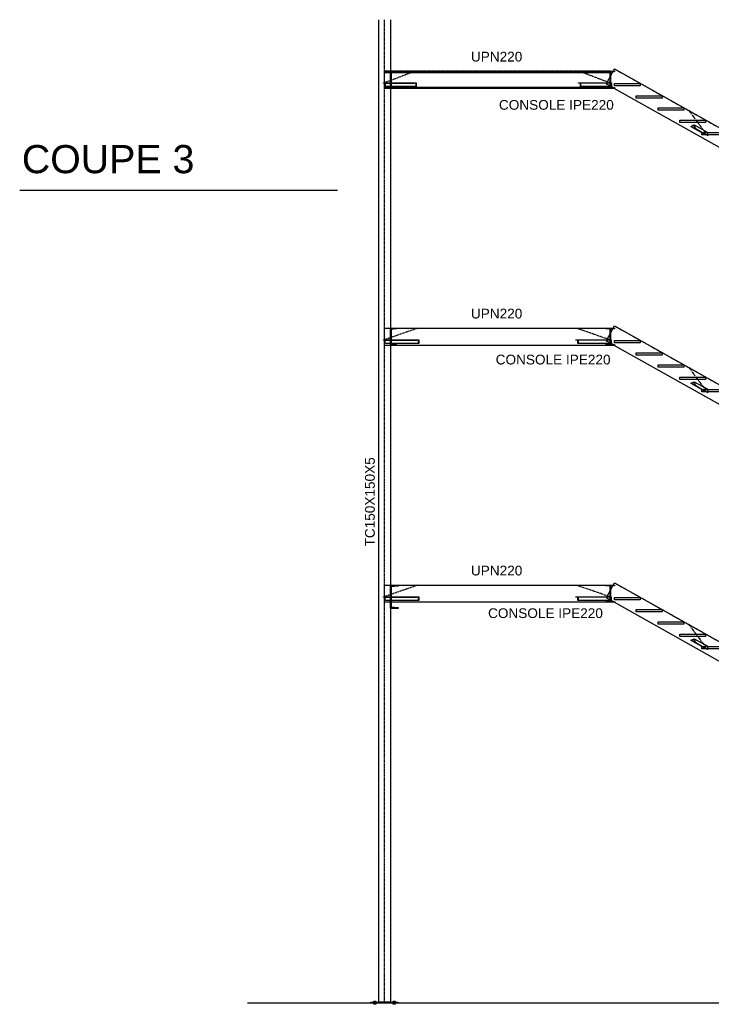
# Model space of a CAD drawing. Header units: millimetres. Extents: x -6159 to 201309, y -25780 to 10326.
# Tile 70 of 128: x 131521 to 132410, y -2063 to -798. Entities that reach past the tile are written whole.
import ezdxf

# ---------------------------------------------------------------- set-up
doc = ezdxf.new("R2010")
doc.units = ezdxf.units.MM
doc.linetypes.add('CENTER', pattern=[2, 1.25, -0.25, 0.25, -0.25])
doc.linetypes.add('DASHED', pattern=[0.75, 0.5, -0.25])
for name, color, linetype in [('STRUCAD_01', 4, 'Continuous'), ('STRUCAD_05', 5, 'CENTER'), ('STRUCAD_10', 7, 'DASHED'), ('STRUCADSTK', 2, 'Continuous')]:
    doc.layers.add(name, color=color, linetype=linetype)
doc.styles.get("Standard").update_dxf_attribs({"font": 'arial.ttf'})

msp = doc.modelspace()

# ---------------------------------------------------------------- linework, layer by layer
at = {"layer": 'STRUCAD_01', "color": 4, "linetype": 'Continuous'}
for p, q in [((131982.433, -2060.08), (131982.433, -798.37)), ((131997.433, -798.37), (131997.433, -864.58)), ((131989.933, -865.52), (131989.933, -864.58)), ((131989.933, -864.58), (131997.433, -864.58)), ((131997.433, -865.52), (131989.933, -865.52)), ((131989.933, -866.14), (131989.933, -865.52)), ((131989.933, -885.02), (131989.933, -866.14)), ((131989.933, -866.14), (131997.433, -866.14)), ((131997.433, -886.58), (131997.433, -864.58)), ((131997.433, -864.58), (132005.433, -864.58)), ((132005.433, -865.52), (131998.333, -866.14)), ((131998.333, -866.14), (132279.638, -866.14)), ((131998.333, -866.14), (131998.333, -885.02)), ((132005.433, -864.58), (132274.433, -864.58)), ((132005.433, -864.58), (132005.433, -865.52)), ((132279.638, -865.52), (132005.433, -865.52)), ((132274.433, -865.5), (132274.433, -864.58)), ((132274.433, -864.58), (132285.433, -864.58)), ((132279.638, -865.5), (132274.433, -865.5)), ((132279.638, -885.66), (132279.638, -865.5)), ((132285.433, -865.5), (132280.228, -865.5)), ((132280.228, -865.5), (132280.228, -885.66)), ((132280.228, -870.855), (132283.233, -865.5)), ((132283.748, -864.58), (132285.433, -861.58)), ((132285.433, -861.58), (132878.778, -1194.58)), ((132285.433, -864.58), (132285.433, -865.5)), ((131989.933, -885.64), (131989.933, -885.02)), ((131989.933, -885.02), (131997.433, -885.02)), ((131992.738, -879.38), (131997.433, -879.38)), ((131997.433, -879.88), (131992.738, -879.88)), ((131998.333, -879.38), (132027.948, -879.38)), ((132027.948, -879.88), (131998.333, -879.88)), ((131998.333, -885.02), (132279.638, -885.02)), ((131998.333, -885.02), (132005.433, -885.64)), ((132000.803, -879.88), (132027.948, -879.88)), ((132030.458, -884.38), (132000.803, -884.38)), ((132027.948, -879.88), (132027.948, -879.38)), ((132027.948, -879.38), (132030.738, -879.38)), ((132030.458, -879.88), (132027.948, -879.88)), ((132030.458, -884.38), (132030.458, -879.88)), ((132030.738, -884.38), (132030.458, -884.38)), ((132030.738, -879.38), (132030.738, -884.38)), ((132239.128, -879.88), (132239.128, -879.38)), ((132239.128, -879.38), (132241.918, -879.38)), ((132241.638, -879.88), (132239.128, -879.88)), ((132241.638, -884.38), (132241.638, -879.88)), ((132241.918, -884.38), (132241.638, -884.38)), ((132241.918, -879.38), (132277.128, -879.38)), ((132241.918, -879.38), (132241.918, -884.38)), ((132277.128, -884.38), (132241.918, -884.38)), ((132280.228, -879.38), (132281.328, -879.38)), ((132281.328, -884.38), (132280.228, -884.38)), ((132283.388, -885.66), (132281.108, -884.38)), ((132281.328, -879.38), (132281.328, -884.38)), ((132285.433, -883.295), (132285.433, -880.295)), ((132285.433, -880.295), (132318.433, -880.295)), ((132318.433, -883.295), (132285.433, -883.295)), ((132318.433, -880.295), (132318.433, -883.295)), ((131989.933, -886.58), (131989.933, -885.64)), ((131989.933, -885.64), (131997.433, -885.64)), ((131997.433, -886.58), (131989.933, -886.58)), ((131997.433, -886.58), (131997.433, -1194.58)), ((132005.433, -886.58), (131997.433, -886.58)), ((132005.433, -885.64), (132279.638, -885.64)), ((132005.433, -885.64), (132005.433, -886.58)), ((132274.433, -886.58), (132005.433, -886.58)), ((132274.433, -886.58), (132274.433, -885.66)), ((132274.433, -885.66), (132279.638, -885.66)), ((132285.433, -886.58), (132274.433, -886.58)), ((132280.228, -885.66), (132285.433, -885.66)), ((132859.638, -1209.065), (132285.028, -886.58)), ((132285.433, -885.66), (132285.433, -886.58)), ((132313.433, -899.01), (132313.433, -896.01)), ((132313.433, -896.01), (132346.433, -896.01)), ((132346.433, -896.01), (132346.433, -899.01)), ((132346.433, -899.01), (132313.433, -899.01)), ((132341.433, -914.725), (132341.433, -911.725)), ((132341.433, -911.725), (132374.433, -911.725)), ((132374.433, -914.725), (132341.433, -914.725)), ((132374.433, -911.725), (132374.433, -914.725)), ((132369.433, -930.435), (132369.433, -927.435)), ((132369.433, -927.435), (132402.433, -927.435)), ((132402.433, -930.435), (132369.433, -930.435)), ((132383.613, -935.365), (132387.788, -933.37)), ((132383.723, -935.8), (132383.613, -935.365)), ((132387.478, -934.01), (132383.723, -935.8)), ((132388.453, -937.93), (132387.478, -934.01)), ((132387.788, -933.37), (132404.278, -942.625)), ((132387.788, -933.37), (132388.868, -937.735)), ((132402.433, -927.435), (132402.433, -930.435)), ((132397.433, -943.495), (132383.723, -935.8)), ((132388.868, -937.735), (132388.453, -937.93)), ((132397.753, -943.15), (132388.453, -937.93)), ((132388.868, -937.735), (132398.523, -943.15)), ((132397.433, -946.15), (132397.433, -943.15)), ((132397.433, -943.15), (132430.433, -943.15)), ((132430.433, -946.15), (132397.433, -946.15)), ((132404.938, -947.185), (132403.098, -946.15)), ((132403.868, -946.15), (132405.358, -946.985)), ((132404.278, -942.625), (132404.408, -943.15)), ((132405.358, -946.985), (132404.938, -947.185)), ((132405.148, -946.15), (132405.358, -946.985)), ((131521.271, -1017.4), (131929.548, -1017.4)), ((131997.433, -1216.58), (131997.433, -1194.58)), ((131997.433, -1194.58), (132005.433, -1194.58)), ((132005.433, -1195.52), (131998.333, -1196.14)), ((131998.333, -1196.14), (131998.333, -1215.02)), ((132005.433, -1194.58), (132005.433, -1195.52)), ((132005.433, -1194.58), (132274.433, -1194.58)), ((132274.433, -1195.5), (132274.433, -1194.58)), ((132274.433, -1194.58), (132285.433, -1194.58)), ((132279.638, -1195.5), (132274.433, -1195.5)), ((132279.638, -1215.66), (132279.638, -1195.5)), ((132285.433, -1195.5), (132280.228, -1195.5)), ((132280.228, -1195.5), (132280.228, -1215.66)), ((132280.228, -1200.855), (132283.233, -1195.5)), ((132283.748, -1194.58), (132285.433, -1191.58)), ((132285.433, -1191.58), (132878.778, -1524.58)), ((132285.433, -1194.58), (132285.433, -1195.5)), ((131991.638, -1209.38), (131997.433, -1209.38)), ((131997.433, -1209.88), (131991.638, -1209.88)), ((131998.333, -1209.38), (132031.308, -1209.38)), ((132031.308, -1209.88), (131998.333, -1209.88)), ((131998.333, -1209.88), (132031.308, -1209.88)), ((132031.308, -1209.88), (132031.308, -1209.38)), ((132031.308, -1209.38), (132033.948, -1209.38)), ((132033.683, -1209.88), (132031.308, -1209.88)), ((132033.683, -1214.38), (132033.683, -1209.88)), ((132033.948, -1209.38), (132033.948, -1214.38)), ((132235.918, -1209.88), (132235.918, -1209.38)), ((132235.918, -1209.38), (132238.558, -1209.38)), ((132238.293, -1209.88), (132235.918, -1209.88)), ((132238.293, -1214.38), (132238.293, -1209.88)), ((132238.558, -1209.38), (132279.638, -1209.38)), ((132238.558, -1209.38), (132238.558, -1214.38)), ((132275.443, -1209.38), (132279.638, -1201.905)), ((132280.228, -1209.38), (132281.253, -1209.38)), ((132281.253, -1209.38), (132281.253, -1214.38)), ((132285.433, -1213.295), (132285.433, -1210.295)), ((132285.433, -1210.295), (132318.433, -1210.295)), ((132318.433, -1213.295), (132285.433, -1213.295)), ((132318.433, -1210.295), (132318.433, -1213.295)), ((131997.433, -1216.58), (131997.433, -1524.58)), ((132005.433, -1216.58), (131997.433, -1216.58)), ((132033.683, -1214.38), (131998.333, -1214.38)), ((131998.333, -1215.02), (132005.433, -1215.64)), ((132005.433, -1215.64), (132005.433, -1216.58)), ((132274.433, -1216.58), (132005.433, -1216.58)), ((132033.948, -1214.38), (132033.683, -1214.38)), ((132238.558, -1214.38), (132238.293, -1214.38)), ((132279.638, -1214.38), (132238.558, -1214.38)), ((132274.433, -1216.58), (132274.433, -1215.66)), ((132274.433, -1215.66), (132279.638, -1215.66)), ((132285.433, -1216.58), (132274.433, -1216.58)), ((132281.253, -1214.38), (132280.228, -1214.38)), ((132280.228, -1215.66), (132285.433, -1215.66)), ((132283.388, -1215.66), (132281.108, -1214.38)), ((132859.638, -1539.065), (132285.028, -1216.58)), ((132285.433, -1215.66), (132285.433, -1216.58)), ((132313.433, -1229.01), (132313.433, -1226.01)), ((132313.433, -1226.01), (132346.433, -1226.01)), ((132346.433, -1226.01), (132346.433, -1229.01)), ((132346.433, -1229.01), (132313.433, -1229.01)), ((132341.433, -1244.725), (132341.433, -1241.725)), ((132341.433, -1241.725), (132374.433, -1241.725)), ((132374.433, -1244.725), (132341.433, -1244.725)), ((132374.433, -1241.725), (132374.433, -1244.725)), ((132369.433, -1260.435), (132369.433, -1257.435)), ((132369.433, -1257.435), (132402.433, -1257.435)), ((132402.433, -1260.435), (132369.433, -1260.435)), ((132383.613, -1265.365), (132387.788, -1263.37)), ((132387.478, -1264.01), (132383.723, -1265.8)), ((132388.453, -1267.93), (132387.478, -1264.01)), ((132387.788, -1263.37), (132404.278, -1272.625)), ((132387.788, -1263.37), (132388.868, -1267.735)), ((132402.433, -1257.435), (132402.433, -1260.435)), ((132383.723, -1265.8), (132383.613, -1265.365)), ((132397.433, -1273.495), (132383.723, -1265.8)), ((132388.868, -1267.735), (132388.453, -1267.93)), ((132397.753, -1273.15), (132388.453, -1267.93)), ((132388.868, -1267.735), (132398.523, -1273.15)), ((132397.433, -1276.15), (132397.433, -1273.15)), ((132397.433, -1273.15), (132430.433, -1273.15)), ((132430.433, -1276.15), (132397.433, -1276.15)), ((132404.938, -1277.185), (132403.098, -1276.15)), ((132403.868, -1276.15), (132405.358, -1276.985)), ((132404.278, -1272.625), (132404.408, -1273.15)), ((132405.358, -1276.985), (132404.938, -1277.185)), ((132405.148, -1276.15), (132405.358, -1276.985)), ((131997.433, -1554.58), (131997.433, -1524.58)), ((131997.433, -1524.58), (132007.433, -1524.58)), ((132007.433, -1525.785), (131998.433, -1526.575)), ((131998.433, -1526.575), (131998.433, -1552.585)), ((132007.433, -1524.58), (132274.433, -1524.58)), ((132007.433, -1524.58), (132007.433, -1525.785)), ((132274.433, -1525.5), (132274.433, -1524.58)), ((132274.433, -1524.58), (132285.433, -1524.58)), ((132279.638, -1525.5), (132274.433, -1525.5)), ((132279.638, -1545.66), (132279.638, -1525.5)), ((132285.433, -1525.5), (132280.228, -1525.5)), ((132280.228, -1525.5), (132280.228, -1545.66)), ((132280.228, -1530.855), (132283.233, -1525.5)), ((132283.748, -1524.58), (132285.433, -1521.58)), ((132285.433, -1521.58), (132878.778, -1854.58)), ((132285.433, -1524.58), (132285.433, -1525.5)), ((131991.638, -1539.38), (131997.433, -1539.38)), ((131997.433, -1539.88), (131991.638, -1539.88)), ((131998.433, -1539.38), (132031.308, -1539.38)), ((132031.308, -1539.88), (131998.433, -1539.88)), ((131998.433, -1539.88), (132031.308, -1539.88)), ((132031.308, -1539.88), (132031.308, -1539.38)), ((132031.308, -1539.38), (132033.948, -1539.38)), ((132033.683, -1539.88), (132031.308, -1539.88)), ((132033.683, -1544.38), (132033.683, -1539.88)), ((132033.948, -1539.38), (132033.948, -1544.38)), ((132235.918, -1539.88), (132235.918, -1539.38)), ((132235.918, -1539.38), (132238.558, -1539.38)), ((132238.293, -1539.88), (132235.918, -1539.88)), ((132238.293, -1544.38), (132238.293, -1539.88)), ((132238.558, -1539.38), (132279.638, -1539.38)), ((132238.558, -1539.38), (132238.558, -1544.38)), ((132275.443, -1539.38), (132279.638, -1531.905)), ((132280.228, -1539.38), (132281.253, -1539.38)), ((132281.253, -1539.38), (132281.253, -1544.38)), ((132285.433, -1543.295), (132285.433, -1540.295)), ((132285.433, -1540.295), (132318.433, -1540.295)), ((132318.433, -1540.295), (132318.433, -1543.295)), ((131997.433, -1554.58), (131997.433, -2060.08)), ((132007.433, -1554.58), (131997.433, -1554.58)), ((132033.683, -1544.38), (131998.433, -1544.38)), ((132274.433, -1546.58), (131998.433, -1546.58)), ((131998.433, -1552.585), (132007.433, -1553.375)), ((132007.433, -1553.375), (132007.433, -1554.58)), ((132033.948, -1544.38), (132033.683, -1544.38)), ((132238.558, -1544.38), (132238.293, -1544.38)), ((132279.638, -1544.38), (132238.558, -1544.38)), ((132274.433, -1546.58), (132274.433, -1545.66)), ((132274.433, -1545.66), (132279.638, -1545.66)), ((132285.433, -1546.58), (132274.433, -1546.58)), ((132281.253, -1544.38), (132280.228, -1544.38)), ((132280.228, -1545.66), (132285.433, -1545.66)), ((132283.388, -1545.66), (132281.108, -1544.38)), ((132859.638, -1869.065), (132285.028, -1546.58)), ((132318.433, -1543.295), (132285.433, -1543.295)), ((132285.433, -1545.66), (132285.433, -1546.58)), ((132313.433, -1559.01), (132313.433, -1556.01)), ((132313.433, -1556.01), (132346.433, -1556.01)), ((132346.433, -1559.01), (132313.433, -1559.01)), ((132346.433, -1556.01), (132346.433, -1559.01)), ((132341.433, -1574.725), (132341.433, -1571.725)), ((132341.433, -1571.725), (132374.433, -1571.725)), ((132374.433, -1574.725), (132341.433, -1574.725)), ((132374.433, -1571.725), (132374.433, -1574.725)), ((132369.433, -1590.435), (132369.433, -1587.435)), ((132369.433, -1587.435), (132402.433, -1587.435)), ((132402.433, -1590.435), (132369.433, -1590.435)), ((132402.433, -1587.435), (132402.433, -1590.435)), ((132383.613, -1595.365), (132387.788, -1593.37)), ((132383.723, -1595.8), (132383.613, -1595.365)), ((132387.478, -1594.01), (132383.723, -1595.8)), ((132397.433, -1603.495), (132383.723, -1595.8)), ((132388.453, -1597.93), (132387.478, -1594.01)), ((132387.788, -1593.37), (132404.278, -1602.625)), ((132387.788, -1593.37), (132388.868, -1597.735)), ((132388.868, -1597.735), (132388.453, -1597.93)), ((132397.753, -1603.15), (132388.453, -1597.93)), ((132388.868, -1597.735), (132398.523, -1603.15)), ((132397.433, -1606.15), (132397.433, -1603.15)), ((132397.433, -1603.15), (132430.433, -1603.15)), ((132404.278, -1602.625), (132404.408, -1603.15)), ((132430.433, -1606.15), (132397.433, -1606.15)), ((132404.938, -1607.185), (132403.098, -1606.15)), ((132403.868, -1606.15), (132405.358, -1606.985)), ((132405.358, -1606.985), (132404.938, -1607.185)), ((132405.148, -1606.15), (132405.358, -1606.985)), ((131972.433, -2061.58), (131972.433, -2060.08)), ((131972.433, -2060.08), (132007.433, -2060.08)), ((131976.188, -2058.8), (131977.433, -2058.8)), ((131976.188, -2060.08), (131976.188, -2058.8)), ((131977.433, -2060.08), (131976.188, -2060.08)), ((131977.433, -2058.8), (131978.678, -2058.8)), ((131977.433, -2058.8), (131977.433, -2060.08)), ((131978.678, -2060.08), (131977.433, -2060.08)), ((131978.678, -2058.8), (131978.678, -2060.08)), ((131997.433, -2060.08), (131982.433, -2060.08)), ((132001.188, -2058.8), (132002.433, -2058.8)), ((132001.188, -2060.08), (132001.188, -2058.8)), ((132002.433, -2060.08), (132001.188, -2060.08)), ((132002.433, -2058.8), (132003.678, -2058.8)), ((132002.433, -2058.8), (132002.433, -2060.08)), ((132003.678, -2060.08), (132002.433, -2060.08)), ((132003.678, -2058.8), (132003.678, -2060.08)), ((132007.433, -2060.08), (132007.433, -2061.58)), ((133301.773, -2061.58), (131814.093, -2061.58)), ((131976.188, -2061.58), (131977.433, -2061.58)), ((131976.188, -2062.86), (131976.188, -2061.58)), ((131977.433, -2062.86), (131976.188, -2062.86)), ((131977.433, -2061.58), (131978.678, -2061.58)), ((131977.433, -2061.58), (131977.433, -2062.86)), ((131978.678, -2062.86), (131977.433, -2062.86)), ((131978.678, -2061.58), (131978.678, -2062.86)), ((132001.188, -2061.58), (132002.433, -2061.58)), ((132001.188, -2062.86), (132001.188, -2061.58)), ((132002.433, -2062.86), (132001.188, -2062.86)), ((132002.433, -2061.58), (132003.678, -2061.58)), ((132002.433, -2061.58), (132002.433, -2062.86)), ((132003.678, -2062.86), (132002.433, -2062.86)), ((132003.678, -2061.58), (132003.678, -2062.86))]:
    msp.add_line(p, q, dxfattribs=at)
at = {"layer": 'STRUCAD_05', "color": 5, "linetype": 'CENTER'}
for p, q in [((131989.933, -2061.58), (131989.933, -798.37)), ((132279.933, -864.58), (131989.933, -864.58)), ((132029.343, -864.58), (131989.933, -879.38)), ((132240.523, -864.58), (132279.933, -879.38)), ((132285.433, -861.58), (132878.778, -1194.58)), ((132380.943, -915.185), (132402.188, -943.62)), ((131989.933, -1194.58), (132279.933, -1194.58)), ((132032.628, -1194.58), (131989.933, -1209.38)), ((132237.238, -1194.58), (132279.933, -1209.38)), ((132285.433, -1191.58), (132878.778, -1524.58)), ((132380.943, -1245.185), (132402.188, -1273.62)), ((131989.933, -1524.58), (132279.933, -1524.58)), ((132032.628, -1524.58), (131989.933, -1539.38)), ((132237.238, -1524.58), (132279.933, -1539.38)), ((132285.433, -1521.58), (132878.778, -1854.58)), ((132380.943, -1575.185), (132402.188, -1603.62))]:
    msp.add_line(p, q, dxfattribs=at)
at = {"layer": 'STRUCAD_10', "color": 7, "linetype": 'DASHED'}
for p, q in [((132005.433, -865.52), (131997.433, -865.52)), ((131997.433, -866.14), (131998.333, -866.14)), ((132274.663, -880.765), (132280.228, -870.855)), ((132279.933, -865.52), (132279.638, -865.52)), ((132279.638, -866.14), (132279.933, -866.14)), ((132279.933, -864.58), (132279.933, -865.52)), ((132279.933, -865.52), (132279.933, -866.14)), ((132279.933, -866.14), (132279.933, -885.02)), ((132283.233, -865.5), (132283.748, -864.58)), ((131988.538, -879.88), (131988.538, -879.38)), ((131988.538, -879.38), (131992.738, -879.38)), ((131992.738, -879.88), (131988.538, -879.88)), ((131991.048, -884.38), (131991.048, -879.88)), ((131991.048, -879.88), (132000.803, -879.88)), ((132000.803, -884.38), (131991.048, -884.38)), ((131997.433, -879.38), (131998.333, -879.38)), ((131998.333, -879.88), (131997.433, -879.88)), ((131997.433, -885.02), (131998.333, -885.02)), ((132281.108, -884.38), (132274.663, -880.765)), ((132277.128, -879.38), (132280.228, -879.38)), ((132280.228, -884.38), (132277.128, -884.38)), ((132279.638, -885.02), (132279.933, -885.02)), ((132279.933, -885.02), (132279.933, -885.64)), ((131997.433, -885.64), (132005.433, -885.64)), ((132279.638, -885.64), (132279.933, -885.64)), ((132279.933, -885.64), (132279.933, -886.58)), ((132285.028, -886.58), (132283.388, -885.66)), ((132400.213, -945.055), (132397.433, -943.495)), ((132403.098, -946.15), (132397.753, -943.15)), ((132398.523, -943.15), (132403.868, -946.15)), ((132400.713, -944.815), (132400.213, -945.055)), ((132404.408, -943.15), (132405.148, -946.15)), ((131989.933, -1216.58), (131989.933, -1194.58)), ((131989.933, -1194.58), (131997.433, -1194.58)), ((132279.638, -1201.905), (132280.228, -1200.855)), ((132279.933, -1194.58), (132279.933, -1216.58)), ((132283.233, -1195.5), (132283.748, -1194.58)), ((131988.613, -1209.88), (131988.613, -1209.38)), ((131988.613, -1209.38), (131991.638, -1209.38)), ((131991.638, -1209.88), (131988.613, -1209.88)), ((131990.988, -1214.38), (131990.988, -1209.88)), ((131990.988, -1209.88), (131998.333, -1209.88)), ((131997.433, -1209.38), (131998.333, -1209.38)), ((131998.333, -1209.88), (131997.433, -1209.88)), ((132274.663, -1210.765), (132275.443, -1209.38)), ((132281.108, -1214.38), (132274.663, -1210.765)), ((132279.638, -1209.38), (132280.228, -1209.38)), ((131997.433, -1216.58), (131989.933, -1216.58)), ((131998.333, -1214.38), (131990.988, -1214.38)), ((132280.228, -1214.38), (132279.638, -1214.38)), ((132285.028, -1216.58), (132283.388, -1215.66)), ((132400.213, -1275.055), (132397.433, -1273.495)), ((132403.098, -1276.15), (132397.753, -1273.15)), ((132398.523, -1273.15), (132403.868, -1276.15)), ((132400.713, -1274.815), (132400.213, -1275.055)), ((132404.408, -1273.15), (132405.148, -1276.15)), ((131989.933, -1546.58), (131989.933, -1524.58)), ((131989.933, -1524.58), (131997.433, -1524.58)), ((132279.933, -1524.58), (132279.933, -1546.58)), ((132283.233, -1525.5), (132283.748, -1524.58)), ((131988.613, -1539.88), (131988.613, -1539.38)), ((131988.613, -1539.38), (131991.638, -1539.38)), ((131991.638, -1539.88), (131988.613, -1539.88)), ((131990.988, -1544.38), (131990.988, -1539.88)), ((131990.988, -1539.88), (131998.433, -1539.88)), ((131997.433, -1539.38), (131998.433, -1539.38)), ((131998.433, -1539.88), (131997.433, -1539.88)), ((132274.663, -1540.765), (132275.443, -1539.38)), ((132281.108, -1544.38), (132274.663, -1540.765)), ((132279.638, -1531.905), (132280.228, -1530.855)), ((132279.638, -1539.38), (132280.228, -1539.38)), ((131998.433, -1546.58), (131989.933, -1546.58)), ((131998.433, -1544.38), (131990.988, -1544.38)), ((132280.228, -1544.38), (132279.638, -1544.38)), ((132285.028, -1546.58), (132283.388, -1545.66)), ((132400.213, -1605.055), (132397.433, -1603.495)), ((132403.098, -1606.15), (132397.753, -1603.15)), ((132398.523, -1603.15), (132403.868, -1606.15)), ((132400.713, -1604.815), (132400.213, -1605.055)), ((132404.408, -1603.15), (132405.148, -1606.15))]:
    msp.add_line(p, q, dxfattribs=at)

# ---------------------------------------------------------------- texts
at = {"layer": 'STRUCAD_01', "color": 4}
msp.add_text(' COUPE 3', height=36.15, dxfattribs=at).set_placement((131509.998, -995.5))
at = {"layer": 'STRUCADSTK', "color": 2}
for s, p in [('UPN220', (132100.948, -852.08)), ('CONSOLE IPE220', (132136.948, -914.025)), ('UPN220', (132100.948, -1182.08)), ('CONSOLE IPE220', (132132.798, -1241.14)), ('UPN220', (132100.948, -1512.08)), ('CONSOLE IPE220', (132122.958, -1566.79))]:
    msp.add_text(s, height=12.5, dxfattribs=at).set_placement(p)
msp.add_text('TC150X150X5', height=12.5, rotation=90, dxfattribs=at).set_placement((131977.433, -1474.86))

doc.saveas('drawing.dxf')
